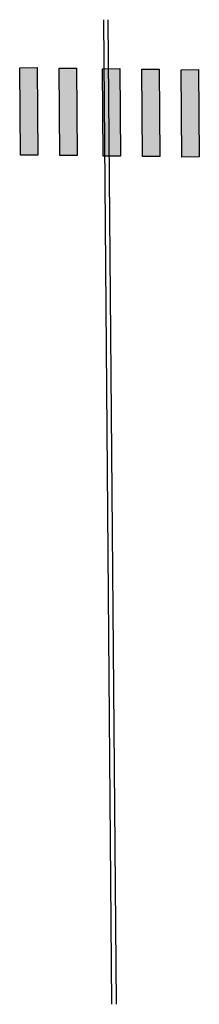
# Model space of a CAD drawing. Header units: feet. Extents: x -1547 to 2301809, y -56 to 362165.
# Tile 2 of 2: x 2301788 to 2301809, y 362052 to 362165. Entities that reach past the tile are written whole.
import ezdxf

# ---------------------------------------------------------------- set-up
doc = ezdxf.new("R2010")
doc.units = ezdxf.units.FT
doc.header["$MEASUREMENT"] = 0
doc.linetypes.add('lane', pattern=[40, 10, -30])
doc.layers.add('PM_P_Crosswalk', color=7, linetype='Continuous')
doc.layers.add('PM_X_CL_Dashed', color=2, linetype='lane')

msp = doc.modelspace()

# ---------------------------------------------------------------- hatches: boundary and pattern name
at = {"layer": 'PM_P_Crosswalk'}
h = msp.add_hatch(color=256, dxfattribs=at)
h.dxf.hatch_style = 1
h.paths.add_polyline_path([(2301790.39, 362149.19), (2301788.39, 362149.17), (2301788.31, 362159.17), (2301790.31, 362159.19)])
h = msp.add_hatch(color=256, dxfattribs=at)
h.dxf.hatch_style = 1
h.paths.add_polyline_path([(2301794.89, 362149.14), (2301792.89, 362149.12), (2301792.81, 362159.12), (2301794.81, 362159.14)])
h = msp.add_hatch(color=256, dxfattribs=at)
h.dxf.hatch_style = 1
h.paths.add_polyline_path([(2301799.86, 362149.08), (2301797.86, 362149.06), (2301797.78, 362159.06), (2301799.78, 362159.08)])
h = msp.add_hatch(color=256, dxfattribs=at)
h.dxf.hatch_style = 1
h.paths.add_polyline_path([(2301804.36, 362149.02), (2301802.36, 362149.01), (2301802.28, 362159.01), (2301804.28, 362159.02)])
h = msp.add_hatch(color=256, dxfattribs=at)
h.dxf.hatch_style = 1
h.paths.add_polyline_path([(2301808.86, 362148.97), (2301806.86, 362148.95), (2301806.78, 362158.95), (2301808.78, 362158.97)])

# ---------------------------------------------------------------- linework, layer by layer
for points in [[(2301790.39, 362149.19), (2301788.39, 362149.17), (2301788.31, 362159.17), (2301790.31, 362159.19)], [(2301794.89, 362149.14), (2301792.89, 362149.12), (2301792.81, 362159.12), (2301794.81, 362159.14)], [(2301799.86, 362149.08), (2301797.86, 362149.06), (2301797.78, 362159.06), (2301799.78, 362159.08)], [(2301799.86, 362149.08), (2301797.86, 362149.06), (2301797.78, 362159.06), (2301799.78, 362159.08)], [(2301804.36, 362149.02), (2301802.36, 362149.01), (2301802.28, 362159.01), (2301804.28, 362159.02)], [(2301804.36, 362149.02), (2301802.36, 362149.01), (2301802.28, 362159.01), (2301804.28, 362159.02)], [(2301808.86, 362148.97), (2301806.86, 362148.95), (2301806.78, 362158.95), (2301808.78, 362158.97)]]:
    msp.add_lwpolyline(points, close=True, dxfattribs=at)
at = {"layer": 'PM_X_CL_Dashed', "linetype": 'ByBlock'}
for points in [[(2301797.88, 362164.68), (2301798.83, 362052)], [(2301798.38, 362164.68), (2301799.33, 362052)]]:
    msp.add_lwpolyline(points, dxfattribs=at)

doc.saveas('drawing.dxf')
